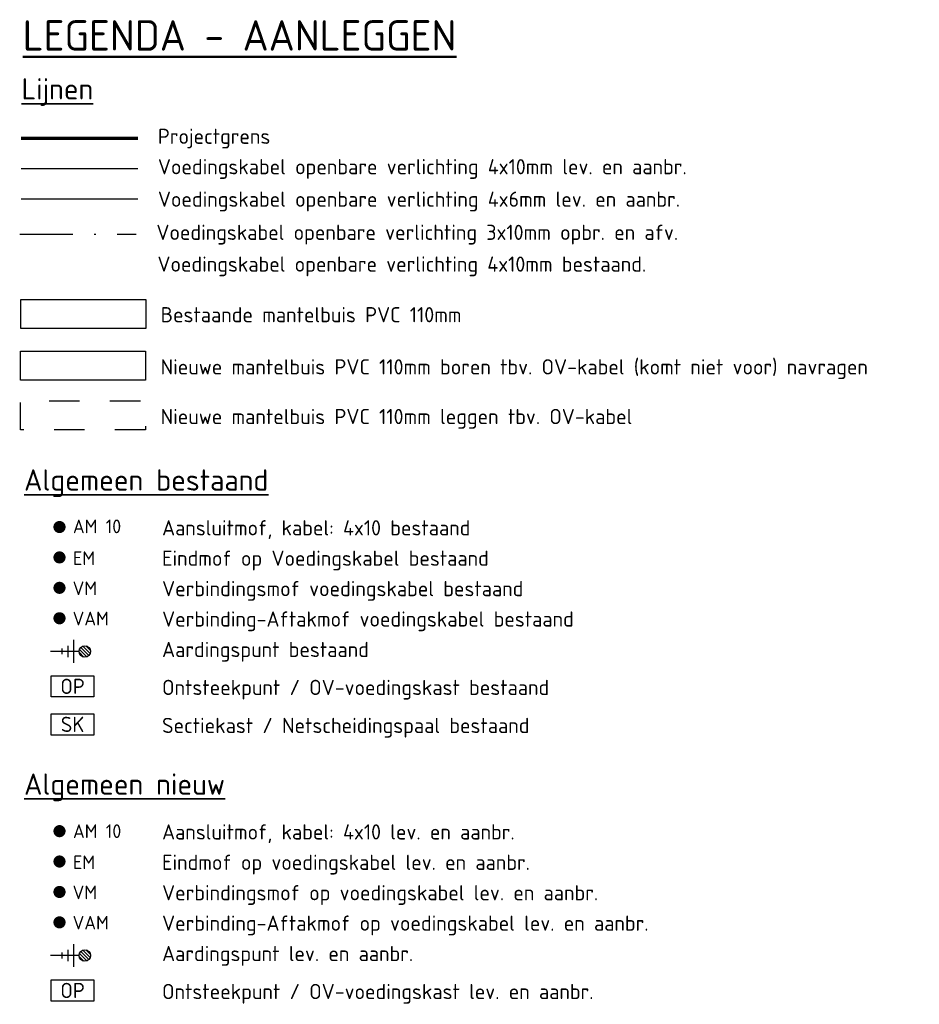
# Model space of a CAD drawing. Header units: metres. Extents: x 154936 to 156225, y 461413 to 462058.
# Tile 9 of 10: x 156166 to 156225, y 461901 to 461966. Entities that reach past the tile are written whole.
import ezdxf
from ezdxf.enums import TextEntityAlignment as Align
from ezdxf.lldxf.tags import DXFTag

# ---------------------------------------------------------------- set-up
doc = ezdxf.new("R2010")
doc.units = ezdxf.units.M
for name, pattern in [('DASHDOT', [9, 5, -2, 0, -2]), ('HIDDEN', [4, 2, -2]), ('XX-PROJECTGRENS', [18, 12, -3, 0, -3])]:
    doc.linetypes.add(name, pattern=pattern)
doc.layers.add('43', color=7, linetype='Continuous')
doc.layers.add('V-OI-KL-ET_LS_OV_KABEL_VOEDINGSKABEL-VERWIJDEREN', color=130, linetype='Continuous')
for name, color, linetype, lineweight in [('B-OI-KL-ET_AARDING-S', 251, 'Continuous', 25), ('B-OI-KL-ET_LS_OV_HULPSTUK-S', 251, 'Continuous', 25), ('B-OI-KL-ET_LS_OV_KAST-S', 251, 'Continuous', 25), ('N-OI-KL-ET_LS_OV_HULPSTUK-S', 190, 'Continuous', 25), ('N-OI-KL-ET_LS_OV_KABEL_AANSLUITKABEL-G', 10, 'KL-LS-OV-N', 25), ('N-OI-KL-ET_LS_OV_KABEL_VOEDINGSKABEL-G', 190, 'KL-LS-OV-N', 25), ('N-OI-KL-ET_LS_OV_KAST-S', 190, 'Continuous', 25), ('N-WE-KG-PROJECTGRENS-G', 7, 'XX-PROJECTGRENS', 70), ('N-WE-KL-ET-T18', 1, 'Continuous', 18), ('N-WE-KL-ET-T25', 7, 'Continuous', 25), ('N-WE-VW-VS-T18', 1, 'Continuous', 18), ('X-XX-AL-LEGENDA-T18', 7, 'Continuous', 18), ('X-XX-AL-LEGENDA-T35', 3, 'Continuous', 35), ('X-XX-AL-LEGENDA-T50', 130, 'Continuous', 50)]:
    doc.layers.add(name, color=color, linetype=linetype, lineweight=lineweight)
doc.layers.add('N-OI-KL-ET_AARDING-S', color=190, linetype='Continuous', true_color=0x7f00ff)
doc.styles.add('NLCS-ISO', font='NLCS-ISO.ttf')
doc.styles.add('NLCS-ISO-T25', font='NLCS-ISO.ttf')
doc.styles.add('NLCS_35', font='NLCS-ISO.ttf', dxfattribs={"height": 3.5})
doc.styles.add('NLCS_50', font='NLCS-ISO.ttf', dxfattribs={"height": 5})
doc.styles.get("Standard").update_dxf_attribs({"font": 'isocp.shx'})
tags = doc.linetypes.add('KL-LS-OV-N', pattern='A,4,-1,[103,NLCS.SHX,S=0.75,R=0,X=0,Y=0],-1,4,-1.5,["0V",Standard,S=1,R=0,X=0,Y=-0.5],-3', length=14.5).pattern_tags.tags
tags[18] = DXFTag(74, 10)

# ---------------------------------------------------------------- blocks, each defined once
blk = doc.blocks.new('SKL-ET_HULP_MOF_EINDMOF-SO')
at = {"const_width": 1, "flags": 128}
blk.add_lwpolyline([(-0.5, 0, 1), (0.5, 0, 1)], format="xyb", close=True, dxfattribs=at)
blk.add_circle((0, 0), 0.5)
at = {"layer": 'N-WE-KL-ET-T18', "linetype": 'ByBlock', "style": 'NLCS-ISO', "flags": 1}
for tag, p in [('OMSCHRIJVING_LEGENDA', (0, -8.43)), ('LOCATIE', (0, -12.22)), ('MASTNUMMER', (0, -16)), ('VAN', (0, -19.78)), ('NAAR', (0, -23.57)), ('AFTAKKING', (0, -27.35)), ('VOEDINGSPUNT', (0, -31.14)), ('GROEPSNUMMER', (0, -34.92)), ('POSITIE_X', (0, -38.71)), ('POSITIE_Y', (0, -42.49)), ('OVERIGE_OPMERKING(EN)_2', (0, -50.06))]:
    blk.add_attdef(tag, p, '', height=1.8, dxfattribs=at)
at = {"layer": 'N-WE-KL-ET-T18', "linetype": 'ByBlock', "style": 'NLCS-ISO'}
blk.add_attdef('OVERIGE_OPMERKING(EN)_1', (0, -46.28), '', height=1.8, dxfattribs=at)
at = {"layer": 'N-WE-KL-ET-T25', "linetype": 'ByBlock', "style": 'NLCS-ISO'}
blk.add_attdef('SOORT_MOF', text='', height=2.25, dxfattribs=at).set_placement((0, 3), align=Align.MIDDLE)
blk = doc.blocks.new('SKL-ET_HULP_MOF_VERBINDINGSMOF-SO')
at = {"const_width": 1, "flags": 128}
blk.add_lwpolyline([(-0.5, 0, 1), (0.5, 0, 1)], format="xyb", close=True, dxfattribs=at)
blk.add_circle((0, 0), 0.5)
at = {"layer": 'N-WE-KL-ET-T18', "linetype": 'ByBlock', "style": 'NLCS-ISO', "flags": 1}
for tag, p in [('OMSCHRIJVING_LEGENDA', (0, -8.43)), ('LOCATIE', (0, -12.22)), ('MASTNUMMER', (0, -16)), ('VAN', (0, -19.78)), ('NAAR', (0, -23.57)), ('AFTAKKING', (0, -27.35)), ('VOEDINGSPUNT', (0, -31.14)), ('GROEPSNUMMER', (0, -34.92)), ('POSITIE_X', (0, -38.71)), ('POSITIE_Y', (0, -42.49)), ('OVERIGE_OPMERKING(EN)_2', (0, -50.06))]:
    blk.add_attdef(tag, p, '', height=1.8, dxfattribs=at)
at = {"layer": 'N-WE-KL-ET-T18', "linetype": 'ByBlock', "style": 'NLCS-ISO'}
blk.add_attdef('OVERIGE_OPMERKING(EN)_1', (0, -46.28), '', height=1.8, dxfattribs=at)
at = {"layer": 'N-WE-KL-ET-T25', "linetype": 'ByBlock', "style": 'NLCS-ISO'}
blk.add_attdef('SOORT_MOF', text='', height=2.25, dxfattribs=at).set_placement((0, 3), align=Align.MIDDLE)
blk = doc.blocks.new('SKL-ET_AARDING-SO')
for p, q in [((-0.92, 0.15), (-0.15, 0.92)), ((-0.88, -0.34), (0.34, 0.88)), ((-0.66, -0.66), (0.66, 0.66)), ((-0.34, -0.88), (0.88, 0.34)), ((0, -0.94), (0, -5.62)), ((0.15, -0.92), (0.92, -0.15)), ((-1.88, -1.88), (1.87, -1.88)), ((-0.94, -2.81), (0.94, -2.81)), ((-0.47, -3.75), (0.47, -3.75))]:
    blk.add_line(p, q)
blk.add_circle((0, 0), 0.938)
blk = doc.blocks.new('SKL-ET_HULP_MOF_VERBINDING_AFTAKMOF-SO')
at = {"const_width": 1, "flags": 128}
blk.add_lwpolyline([(-0.5, 0, 1), (0.5, 0, 1)], format="xyb", close=True, dxfattribs=at)
blk.add_circle((0, 0), 0.5)
at = {"layer": 'N-WE-KL-ET-T18', "linetype": 'ByBlock', "style": 'NLCS-ISO', "flags": 1}
for tag, p in [('OMSCHRIJVING_LEGENDA', (0, -8.43)), ('LOCATIE', (0, -12.22)), ('MASTNUMMER', (0, -16)), ('VAN', (0, -19.78)), ('NAAR', (0, -23.57)), ('AFTAKKING', (0, -27.35)), ('VOEDINGSPUNT', (0, -31.14)), ('GROEPSNUMMER', (0, -34.92)), ('POSITIE_X', (0, -38.71)), ('POSITIE_Y', (0, -42.49)), ('OVERIGE_OPMERKING(EN)_2', (0, -50.06))]:
    blk.add_attdef(tag, p, '', height=1.8, dxfattribs=at)
at = {"layer": 'N-WE-KL-ET-T18', "linetype": 'ByBlock', "style": 'NLCS-ISO'}
blk.add_attdef('OVERIGE_OPMERKING(EN)_1', (0, -46.28), '', height=1.8, dxfattribs=at)
at = {"layer": 'N-WE-KL-ET-T25', "linetype": 'ByBlock', "style": 'NLCS-ISO'}
blk.add_attdef('SOORT_MOF', text='', height=2.5, dxfattribs=at).set_placement((0, 3), align=Align.MIDDLE)
blk = doc.blocks.new('N-SKL-ET_OV_KAST_ONTSTEEKPUNT-SO')
at = {"color": 0, "linetype": 'ByBlock', "flags": 128}
blk.add_lwpolyline([(-3.5, 1.75), (3.5, 1.75), (3.5, -1.75), (-3.5, -1.75), (-3.5, 1.75)], dxfattribs=at)
at = {"layer": 'N-WE-KL-ET-T18', "linetype": 'ByBlock', "style": 'NLCS-ISO', "flags": 1}
for tag, p in [('OMSCHRIJVING_LEGENDA', (0, -8.43)), ('LOCATIE', (0, -12.22)), ('BPS-CODERING', (0, -16)), ('VOEDINGSPUNT', (0, -19.78)), ('GROEPSNUMMER', (0, -23.57)), ('POSITIE_X', (0, -35)), ('POSITIE_Y', (0, -38.79)), ('OVERIGE_OPMERKING(EN)_1', (0, -42.57)), ('OVERIGE_OPMERKING(EN)_2', (0, -46.36))]:
    blk.add_attdef(tag, p, '', height=1.8, dxfattribs=at)
at = {"layer": 'N-WE-KL-ET-T25', "linetype": 'ByBlock', "style": 'NLCS-ISO'}
for tag, p in [('KASTNAAM', (0, 5.27)), ('SOORT_KAST', (0, 0))]:
    blk.add_attdef(tag, text='', height=2.5, dxfattribs=at).set_placement(p, align=Align.MIDDLE_CENTER)
at = {"layer": 'N-WE-VW-VS-T18', "linetype": 'ByBlock', "style": 'NLCS-ISO', "flags": 1}
for tag, p in [('NAAM_SWITCH', (0, -27.43)), ('IP-ADRES_SWITCH', (0, -31.22))]:
    blk.add_attdef(tag, p, '', height=1.8, dxfattribs=at)
blk = doc.blocks.new('SKL-ET_HULP_MOF_AFTAKMOF-SO')
at = {"const_width": 1, "flags": 128}
blk.add_lwpolyline([(-0.5, 0, 1), (0.5, 0, 1)], format="xyb", close=True, dxfattribs=at)
blk.add_circle((0, 0), 0.5)
at = {"layer": 'N-WE-KL-ET-T18', "linetype": 'ByBlock', "style": 'NLCS-ISO', "flags": 1}
for tag, p in [('OMSCHRIJVING_LEGENDA', (0, -8.43)), ('LOCATIE', (0, -12.22)), ('MASTNUMMER', (0, -16)), ('VAN', (0, -19.78)), ('NAAR', (0, -23.57)), ('AFTAKKING', (0, -27.35)), ('VOEDINGSPUNT', (0, -31.14)), ('GROEPSNUMMER', (0, -34.92)), ('POSITIE_X', (0, -38.71)), ('POSITIE_Y', (0, -42.49)), ('OVERIGE_OPMERKING(EN)_2', (0, -50.06))]:
    blk.add_attdef(tag, p, '', height=1.8, dxfattribs=at)
at = {"layer": 'N-WE-KL-ET-T18', "linetype": 'ByBlock', "style": 'NLCS-ISO'}
blk.add_attdef('OVERIGE_OPMERKING(EN)_1', (0, -46.28), '', height=1.8, dxfattribs=at)
at = {"layer": 'N-WE-KL-ET-T25', "linetype": 'ByBlock', "style": 'NLCS-ISO'}
blk.add_attdef('AM', text='', height=2.25, dxfattribs=at).set_placement((0, 3), align=Align.MIDDLE)
blk = doc.blocks.new('N-SKL-ET_OV_KAST_SEKTIEKAST-SO')
at = {"color": 0, "linetype": 'ByBlock', "flags": 128}
blk.add_lwpolyline([(-3.5, 1.75), (3.5, 1.75), (3.5, -1.75), (-3.5, -1.75), (-3.5, 1.75)], dxfattribs=at)
at = {"layer": 'N-WE-KL-ET-T18', "linetype": 'ByBlock', "style": 'NLCS-ISO', "flags": 1}
for tag, p in [('OMSCHRIJVING_LEGENDA', (0, -8.43)), ('LOCATIE', (0, -12.22)), ('BPS-CODERING', (0, -16)), ('VOEDINGSPUNT', (0, -19.78)), ('GROEPSNUMMER', (0, -23.57)), ('POSITIE_X', (0, -27.35)), ('POSITIE_Y', (0, -31.14)), ('OVERIGE_OPMERKING(EN)_1', (0, -34.92)), ('OVERIGE_OPMERKING(EN)_2', (0, -38.71))]:
    blk.add_attdef(tag, p, '', height=1.8, dxfattribs=at)
at = {"layer": 'N-WE-KL-ET-T25', "linetype": 'ByBlock', "style": 'NLCS-ISO'}
for tag, p in [('KASTNAAM', (0, 5.27)), ('SOORT_KAST', (0, 0))]:
    blk.add_attdef(tag, text='', height=2.5, dxfattribs=at).set_placement(p, align=Align.MIDDLE_CENTER)

msp = doc.modelspace()

# ---------------------------------------------------------------- linework, layer by layer
at = {"layer": '43', "linetype": 'Continuous'}
msp.add_lwpolyline([(156174.419, 461945.424), (156166.208, 461945.424), (156166.208, 461947.335), (156174.419, 461947.335)], close=True, dxfattribs=at)
at = {"layer": '43', "color": 160, "linetype": 'Continuous', "flags": 128}
msp.add_lwpolyline([(156174.399, 461942.041), (156166.189, 461942.041), (156166.189, 461943.952), (156174.399, 461943.952)], close=True, dxfattribs=at)
at = {"layer": '43', "color": 160, "linetype": 'HIDDEN', "flags": 128}
msp.add_lwpolyline([(156174.399, 461938.773), (156166.189, 461938.773), (156166.189, 461940.685), (156174.399, 461940.685)], close=True, dxfattribs=at)
at = {"layer": 'N-OI-KL-ET_LS_OV_KABEL_AANSLUITKABEL-G', "flags": 128}
msp.add_lwpolyline([(156166.232, 461953.956), (156173.895, 461953.956)], dxfattribs=at)
at = {"layer": 'N-OI-KL-ET_LS_OV_KABEL_VOEDINGSKABEL-G', "flags": 128}
msp.add_lwpolyline([(156166.232, 461955.956), (156173.895, 461955.956)], dxfattribs=at)
at = {"layer": 'N-WE-KG-PROJECTGRENS-G', "flags": 128}
msp.add_lwpolyline([(156166.232, 461957.956), (156173.895, 461957.956)], dxfattribs=at)
at = {"layer": 'V-OI-KL-ET_LS_OV_KABEL_VOEDINGSKABEL-VERWIJDEREN', "linetype": 'DASHDOT', "ltscale": 0.7, "flags": 128}
msp.add_lwpolyline([(156166.133, 461951.641), (156173.796, 461951.641)], dxfattribs=at)

# ---------------------------------------------------------------- block references
at = {"layer": 'B-OI-KL-ET_AARDING-S', "xscale": 0.4, "yscale": 0.4, "zscale": 0.4, "rotation": 270}
msp.add_blockref('SKL-ET_AARDING-SO', (156170.415, 461924.197), dxfattribs=at)
at = {"layer": 'B-OI-KL-ET_LS_OV_HULPSTUK-S'}
ref = msp.add_blockref('SKL-ET_HULP_MOF_AFTAKMOF-SO', (156168.751, 461932.378), dxfattribs=dict(at, xscale=0.4000000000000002, yscale=0.4000000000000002, zscale=0.16))
ref.add_attrib('AM', 'AM 10', dxfattribs={"layer": 'N-WE-KL-ET-T25', "linetype": 'ByBlock', "height": 0.9, "style": 'NLCS-ISO'}).set_placement((156171.219, 461932.419), align=Align.MIDDLE)
ref = msp.add_blockref('SKL-ET_HULP_MOF_EINDMOF-SO', (156168.751, 461930.378), dxfattribs=dict(at, xscale=0.4000000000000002, yscale=0.4000000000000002, zscale=0.16))
ref.add_attrib('SOORT_MOF', 'EM', dxfattribs={"layer": 'N-WE-KL-ET-T25', "linetype": 'ByBlock', "height": 0.9, "style": 'NLCS-ISO'}).set_placement((156170.366, 461930.328), align=Align.MIDDLE)
ref = msp.add_blockref('SKL-ET_HULP_MOF_VERBINDINGSMOF-SO', (156168.751, 461928.378), dxfattribs=dict(at, xscale=0.4000000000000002, yscale=0.4000000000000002, zscale=0.4000000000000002))
ref.add_attrib('SOORT_MOF', 'VM', dxfattribs={"layer": 'N-WE-KL-ET-T25', "linetype": 'ByBlock', "height": 0.9, "style": 'NLCS-ISO'}).set_placement((156170.416, 461928.349), align=Align.MIDDLE)
ref = msp.add_blockref('SKL-ET_HULP_MOF_VERBINDING_AFTAKMOF-SO', (156168.751, 461926.378), dxfattribs=dict(at, xscale=0.4, yscale=0.4, zscale=0.4))
ref.add_attrib('SOORT_MOF', 'VAM', dxfattribs={"layer": 'N-WE-KL-ET-T25', "linetype": 'ByBlock', "height": 0.9, "style": 'NLCS-ISO'}).set_placement((156170.802, 461926.357), align=Align.MIDDLE)
at = {"layer": 'B-OI-KL-ET_LS_OV_KAST-S', "xscale": 0.4, "yscale": 0.4, "zscale": 0.4}
for name, p, values in [('N-SKL-ET_OV_KAST_ONTSTEEKPUNT-SO', (156169.611, 461921.899), {'SOORT_KAST': 'OP'}), ('N-SKL-ET_OV_KAST_SEKTIEKAST-SO', (156169.611, 461919.399), {'SOORT_KAST': 'SK'})]:
    msp.add_blockref(name, p, dxfattribs=at).add_auto_attribs(values)
at = {"layer": 'N-OI-KL-ET_AARDING-S', "xscale": 0.4, "yscale": 0.4, "zscale": 0.4, "rotation": 270}
msp.add_blockref('SKL-ET_AARDING-SO', (156170.415, 461904.197), dxfattribs=at)
at = {"layer": 'N-OI-KL-ET_LS_OV_HULPSTUK-S'}
ref = msp.add_blockref('SKL-ET_HULP_MOF_AFTAKMOF-SO', (156168.751, 461912.378), dxfattribs=dict(at, xscale=0.4000000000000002, yscale=0.4000000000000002, zscale=0.16))
ref.add_attrib('AM', 'AM 10', dxfattribs={"layer": 'N-WE-KL-ET-T25', "linetype": 'ByBlock', "height": 0.9, "style": 'NLCS-ISO'}).set_placement((156171.227, 461912.374), align=Align.MIDDLE)
ref = msp.add_blockref('SKL-ET_HULP_MOF_EINDMOF-SO', (156168.751, 461910.378), dxfattribs=dict(at, xscale=0.4000000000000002, yscale=0.4000000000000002, zscale=0.16))
ref.add_attrib('SOORT_MOF', 'EM', dxfattribs={"layer": 'N-WE-KL-ET-T25', "linetype": 'ByBlock', "height": 0.9, "style": 'NLCS-ISO'}).set_placement((156170.366, 461910.328), align=Align.MIDDLE)
ref = msp.add_blockref('SKL-ET_HULP_MOF_VERBINDINGSMOF-SO', (156168.751, 461908.378), dxfattribs=dict(at, xscale=0.4000000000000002, yscale=0.4000000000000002, zscale=0.4000000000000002))
ref.add_attrib('SOORT_MOF', 'VM', dxfattribs={"layer": 'N-WE-KL-ET-T25', "linetype": 'ByBlock', "height": 0.9, "style": 'NLCS-ISO'}).set_placement((156170.416, 461908.349), align=Align.MIDDLE)
ref = msp.add_blockref('SKL-ET_HULP_MOF_VERBINDING_AFTAKMOF-SO', (156168.751, 461906.378), dxfattribs=dict(at, xscale=0.4, yscale=0.4, zscale=0.4))
ref.add_attrib('SOORT_MOF', 'VAM', dxfattribs={"layer": 'N-WE-KL-ET-T25', "linetype": 'ByBlock', "height": 0.9, "style": 'NLCS-ISO'}).set_placement((156170.802, 461906.357), align=Align.MIDDLE)
at = {"layer": 'N-OI-KL-ET_LS_OV_KAST-S', "xscale": 0.4, "yscale": 0.4, "zscale": 0.4}
msp.add_blockref('N-SKL-ET_OV_KAST_ONTSTEEKPUNT-SO', (156169.611, 461901.899), dxfattribs=at).add_auto_attribs({'SOORT_KAST': 'OP'})

# ---------------------------------------------------------------- texts
at = {"layer": 'X-XX-AL-LEGENDA-T18', "style": 'NLCS-ISO-T25'}
for s, p in [('Projectgrens', (156175.22, 461958.074)), ('Voedingskabel openbare verlichting 4x10mm lev. en aanbr.', (156175.22, 461956.074)), ('Voedingskabel openbare verlichting 4x6mm lev. en aanbr.', (156175.22, 461953.938)), ('Voedingskabel openbare verlichting 3x10mm opbr. en afv.', (156175.121, 461951.758)), ('Voedingskabel openbare verlichting 4x10mm bestaand.', (156175.19, 461949.67)), ('Bestaande mantelbuis PVC 110mm ', (156175.403, 461946.341)), ('Nieuwe mantelbuis PVC 110mm boren tbv. OV-kabel (komt niet voor) navragen', (156175.402, 461942.911)), ('Nieuwe mantelbuis PVC 110mm leggen tbv. OV-kabel', (156175.402, 461939.644)), ('Aansluitmof, kabel: 4x10 bestaand', (156175.496, 461932.326)), ('Eindmof op Voedingskabel bestaand', (156175.496, 461930.326)), ('Verbindingsmof voedingskabel bestaand', (156175.496, 461928.326)), ('Verbinding-Aftakmof voedingskabel bestaand', (156175.496, 461926.326)), ('Aardingspunt bestaand', (156175.496, 461924.326)), ('Ontsteekpunt / OV-voedingskast bestaand', (156175.496, 461921.829)), ('Sectiekast / Netscheidingspaal bestaand', (156175.496, 461919.329)), ('Aansluitmof, kabel: 4x10 lev. en aanbr.', (156175.496, 461912.326)), ('Eindmof op voedingskabel lev. en aanbr.', (156175.496, 461910.326)), ('Verbindingsmof op voedingskabel lev. en aanbr.', (156175.496, 461908.326)), ('Verbinding-Aftakmof op voedingskabel lev. en aanbr.', (156175.496, 461906.326)), ('Aardingspunt lev. en aanbr.', (156175.496, 461904.326)), ('Ontsteekpunt / OV-voedingskast lev. en aanbr.', (156175.496, 461901.829))]:
    msp.add_text(s, height=1, dxfattribs=at).set_placement(p, align=Align.MIDDLE_LEFT)
at = {"layer": 'X-XX-AL-LEGENDA-T35', "style": 'NLCS_35'}
for s, p in [('%%ULijnen', (156166.256, 461961.195)), ('%%UAlgemeen bestaand', (156166.423, 461935.471)), ('%%UAlgemeen nieuw', (156166.423, 461915.471))]:
    msp.add_text(s, height=1.4, dxfattribs=at).set_placement(p, align=Align.MIDDLE_LEFT)
at = {"layer": 'X-XX-AL-LEGENDA-T50', "style": 'NLCS_50'}
msp.add_text('%%ULEGENDA - AANLEGGEN', height=2, dxfattribs=at).set_placement((156166.332, 461964.708), align=Align.MIDDLE_LEFT)

doc.saveas('drawing.dxf')
